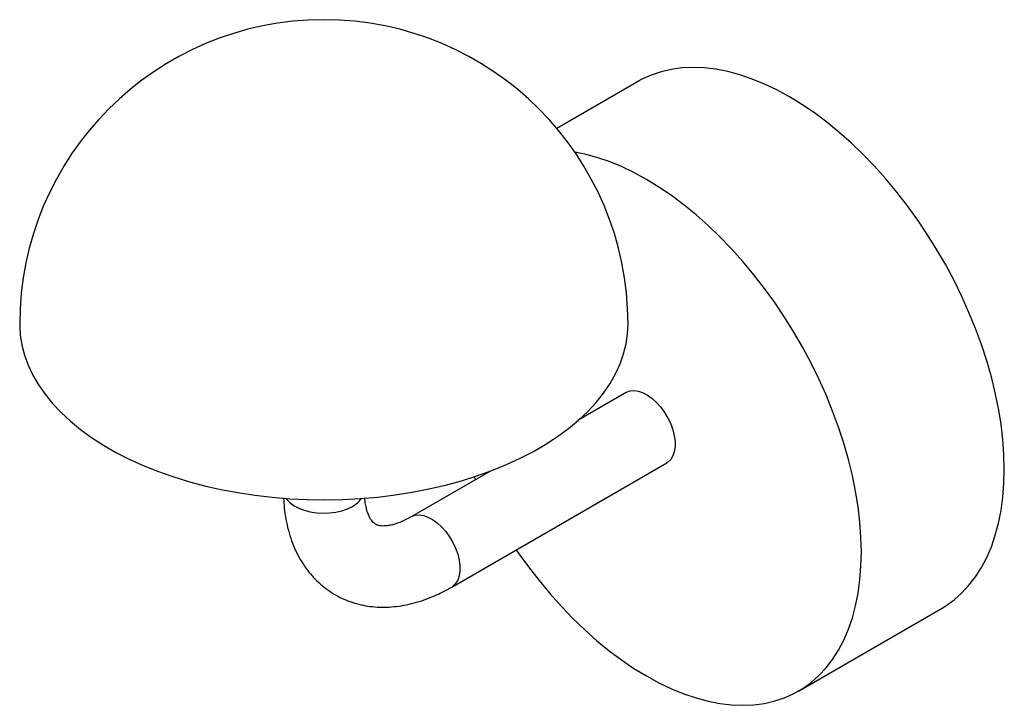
# Paper-space layout '_Isométrica' of a CAD drawing. Header units: inches. Extents: x -9.3 to -1.65, y -6.97 to -1.65.
import ezdxf

# ---------------------------------------------------------------- set-up
doc = ezdxf.new("R2010")
doc.units = ezdxf.units.IN
doc.header["$MEASUREMENT"] = 0

psp = doc.layouts.new('_Isométrica')

# ---------------------------------------------------------------- linework, layer by layer
at = {"color": 7, "linetype": 'Continuous', "lineweight": 25}
for p, q in [((-4.5008, -2.1282), (-5.1275, -2.49)), ((-4.5885, -4.5402), (-4.9562, -4.7525)), ((-5.9439, -6.05), (-4.2735, -5.0858)), ((-5.6487, -5.1523), (-6.2588, -5.5045)), ((-5.7681, -5.1942), (-5.758, -5.2154)), ((-3.2511, -6.8569), (-2.141, -6.216))]:
    psp.add_line(p, q, dxfattribs=at)
at = {"color": 7, "linetype": 'Continuous', "lineweight": 25, "flags": 128}
for points in [[(-2.141, -6.216), (-2.107, -6.1952), (-2.0425, -6.1488), (-1.9823, -6.0956), (-1.9266, -6.0359), (-1.8757, -5.9699), (-1.8296, -5.8978), (-1.7886, -5.8199), (-1.7527, -5.7365), (-1.7222, -5.6477), (-1.6971, -5.5539), (-1.6774, -5.4555), (-1.6634, -5.3527), (-1.6549, -5.2459), (-1.6521, -5.1355), (-1.6549, -5.0218), (-1.6634, -4.9052), (-1.6774, -4.7862), (-1.6971, -4.6651), (-1.7222, -4.5423), (-1.7527, -4.4183), (-1.7886, -4.2934), (-1.8296, -4.1681), (-1.8757, -4.0429), (-1.9266, -3.9181), (-1.9823, -3.7941), (-2.0425, -3.6714), (-2.107, -3.5504), (-2.1757, -3.4315), (-2.2482, -3.3151), (-2.3243, -3.2017), (-2.4039, -3.0915), (-2.4865, -2.9849), (-2.5719, -2.8824), (-2.6599, -2.7842), (-2.7501, -2.6908), (-2.8422, -2.6023), (-2.936, -2.5192), (-3.0311, -2.4416), (-3.1271, -2.3699), (-3.2238, -2.3043), (-3.3209, -2.2451), (-3.4179, -2.1923), (-3.5146, -2.1463), (-3.6106, -2.1071), (-3.7057, -2.0748), (-3.7995, -2.0497), (-3.8916, -2.0318), (-3.9818, -2.0211), (-4.0698, -2.0177), (-4.1552, -2.0216), (-4.2379, -2.0327), (-4.3174, -2.0511), (-4.3935, -2.0767), (-4.466, -2.1093), (-4.5008, -2.1282)], [(-5.4431, -5.7609), (-5.4275, -5.7834), (-5.348, -5.8936), (-5.2654, -6.0002), (-5.18, -6.1027), (-5.092, -6.2009), (-5.0018, -6.2943), (-4.9096, -6.3828), (-4.8159, -6.4659), (-4.7208, -6.5435), (-4.6247, -6.6152), (-4.528, -6.6807), (-4.431, -6.74), (-4.334, -6.7928), (-4.2373, -6.8388), (-4.1412, -6.878), (-4.0462, -6.9102), (-3.9524, -6.9354), (-3.8603, -6.9533), (-3.77, -6.964), (-3.6821, -6.9674), (-3.5966, -6.9635), (-3.514, -6.9524), (-3.4345, -6.934), (-3.3583, -6.9084), (-3.2858, -6.8758), (-3.2172, -6.8361), (-3.1527, -6.7896), (-3.0925, -6.7365), (-3.0368, -6.6768), (-2.9858, -6.6108), (-2.9397, -6.5387), (-2.8987, -6.4608), (-2.8629, -6.3773), (-2.8323, -6.2886), (-2.8072, -6.1948), (-2.7876, -6.0963), (-2.7735, -5.9935), (-2.7651, -5.8868), (-2.7622, -5.7763), (-2.7651, -5.6627), (-2.7735, -5.5461), (-2.7876, -5.4271), (-2.8072, -5.306), (-2.8323, -5.1832), (-2.8629, -5.0592), (-2.8987, -4.9343), (-2.9397, -4.809), (-2.9858, -4.6838), (-3.0368, -4.5589), (-3.0925, -4.435), (-3.1527, -4.3123), (-3.2172, -4.1913), (-3.2858, -4.0724), (-3.3583, -3.956), (-3.4345, -3.8425), (-3.514, -3.7323), (-3.5966, -3.6258), (-3.6821, -3.5233), (-3.77, -3.4251), (-3.8603, -3.3317), (-3.9524, -3.2432), (-4.0462, -3.1601), (-4.1412, -3.0825), (-4.2373, -3.0108), (-4.334, -2.9452), (-4.431, -2.886), (-4.528, -2.8332), (-4.6247, -2.7871), (-4.7208, -2.7479), (-4.8159, -2.7157), (-4.9096, -2.6906), (-4.987, -2.6751)], [(-9.2817, -4.1724), (-9.2613, -4.2509), (-9.233, -4.3285), (-9.1969, -4.405), (-9.1532, -4.4802), (-9.102, -4.5539), (-9.0435, -4.6256), (-8.9778, -4.6953), (-8.9053, -4.7627), (-8.826, -4.8275), (-8.7404, -4.8895), (-8.6487, -4.9486), (-8.5511, -5.0045), (-8.4481, -5.057), (-8.34, -5.1059), (-8.2272, -5.1512), (-8.11, -5.1926), (-7.9888, -5.23), (-7.864, -5.2632), (-7.7361, -5.2922), (-7.6056, -5.3169), (-7.4727, -5.3371), (-7.338, -5.3529), (-7.202, -5.3641), (-7.0651, -5.3707), (-6.9277, -5.3727), (-6.7904, -5.3701), (-6.6535, -5.3629), (-6.5176, -5.3511), (-6.3832, -5.3348), (-6.2506, -5.314), (-6.1203, -5.2888), (-5.9928, -5.2592), (-5.8685, -5.2254), (-5.7478, -5.1875), (-5.6311, -5.1456), (-5.5188, -5.0999), (-5.4114, -5.0504), (-5.3091, -4.9975), (-5.2123, -4.9412), (-5.1213, -4.8817), (-5.0365, -4.8193), (-4.9581, -4.7542), (-4.8864, -4.6865), (-4.8216, -4.6165), (-4.764, -4.5445), (-4.7138, -4.4707), (-4.671, -4.3953), (-4.636, -4.3186), (-4.6087, -4.2409), (-4.5893, -4.1623), (-4.5778, -4.0833), (-4.5743, -4.0091)], [(-4.5885, -4.5402), (-4.5853, -4.5384), (-4.5575, -4.5283), (-4.5265, -4.5255), (-4.493, -4.5302), (-4.4579, -4.5422), (-4.422, -4.5612), (-4.3865, -4.5867), (-4.352, -4.6181), (-4.3197, -4.6545), (-4.2902, -4.6951), (-4.2643, -4.7387), (-4.2428, -4.7842), (-4.2261, -4.8305), (-4.2148, -4.8763), (-4.209, -4.9204), (-4.209, -4.9618), (-4.2148, -4.9994), (-4.2261, -5.0321), (-4.2428, -5.0591), (-4.2643, -5.0798), (-4.2735, -5.0858)], [(-7.2291, -5.3622), (-7.2237, -5.3696), (-7.1993, -5.3952), (-7.168, -5.4182), (-7.1308, -5.4381), (-7.0885, -5.4542), (-7.0422, -5.4662), (-6.9933, -5.4738), (-6.9429, -5.4767), (-6.8923, -5.475), (-6.8428, -5.4686), (-6.7958, -5.4576), (-6.7524, -5.4425), (-6.7138, -5.4235)], [(-6.2585, -5.5043), (-6.2556, -5.5027), (-6.2279, -5.4926), (-6.1968, -5.4898), (-6.1633, -5.4945), (-6.1282, -5.5064), (-6.0924, -5.5255), (-6.0568, -5.551), (-6.0224, -5.5824), (-5.99, -5.6188), (-5.9605, -5.6593), (-5.9346, -5.7029), (-5.9131, -5.7485), (-5.8965, -5.7947), (-5.8851, -5.8405), (-5.8794, -5.8847), (-5.8794, -5.9261), (-5.8851, -5.9636), (-5.8965, -5.9963), (-5.9131, -6.0234), (-5.9346, -6.044), (-5.9439, -6.05)]]:
    psp.add_lwpolyline(points, dxfattribs=at)
at = {"color": 7, "linetype": 'Continuous', "lineweight": 25}
for centre, radius, start, end in [((-6.9365, -4.0091), 2.3622, 0, 180), ((-8.5035, -4.0088), 0.7952, 180.01727, 191.87264), ((-6.813, -5.2399), 0.2087, 298.37902, 324.11507)]:
    psp.add_arc(centre, radius, start, end, dxfattribs=at)
for points, knots in [([(-7.2496, -5.3585), (-7.2482, -5.3845), (-7.245, -5.4409), (-7.2324, -5.5247), (-7.2135, -5.6097), (-7.1882, -5.6906), (-7.1568, -5.7669), (-7.1196, -5.8379), (-7.0771, -5.9032), (-7.0296, -5.9625), (-6.9776, -6.0155), (-6.9215, -6.0622), (-6.8618, -6.1025), (-6.7989, -6.1363), (-6.7331, -6.1635), (-6.6648, -6.1842), (-6.5943, -6.1983), (-6.5218, -6.2058), (-6.4475, -6.2067), (-6.3716, -6.2009), (-6.2943, -6.1883), (-6.2158, -6.1689), (-6.1364, -6.1426), (-6.0567, -6.1094), (-5.9925, -6.0776), (-5.9551, -6.0564), (-5.9439, -6.05)], [0, 0, 0, 0, 0.039962, 0.086698, 0.133121, 0.179005, 0.224138, 0.268363, 0.311612, 0.353906, 0.395344, 0.436077, 0.47629, 0.516184, 0.555946, 0.595741, 0.635778, 0.676252, 0.717339, 0.759182, 0.801871, 0.845431, 0.889814, 0.934899, 0.980517, 1, 1, 1, 1]), ([(-6.2588, -5.5045), (-6.2669, -5.509), (-6.2903, -5.5222), (-6.3273, -5.54), (-6.3682, -5.5561), (-6.4053, -5.5671), (-6.438, -5.5737), (-6.4661, -5.5764), (-6.4894, -5.576), (-6.5083, -5.5732), (-6.5236, -5.5686), (-6.5364, -5.5623), (-6.5483, -5.5535), (-6.5607, -5.5404), (-6.5727, -5.5236), (-6.5848, -5.5012), (-6.5965, -5.4726), (-6.6068, -5.4371), (-6.6146, -5.3993), (-6.6173, -5.371), (-6.6186, -5.3584)], [0, 0, 0, 0, 0.027917, 0.080793, 0.133401, 0.185943, 0.238665, 0.292073, 0.347001, 0.404842, 0.468145, 0.542487, 0.62196, 0.684358, 0.740988, 0.79414, 0.850379, 0.904513, 0.957695, 1, 1, 1, 1])]:
    psp.add_open_spline(points, degree=3, knots=knots, dxfattribs=at)

doc.saveas('drawing.dxf')
